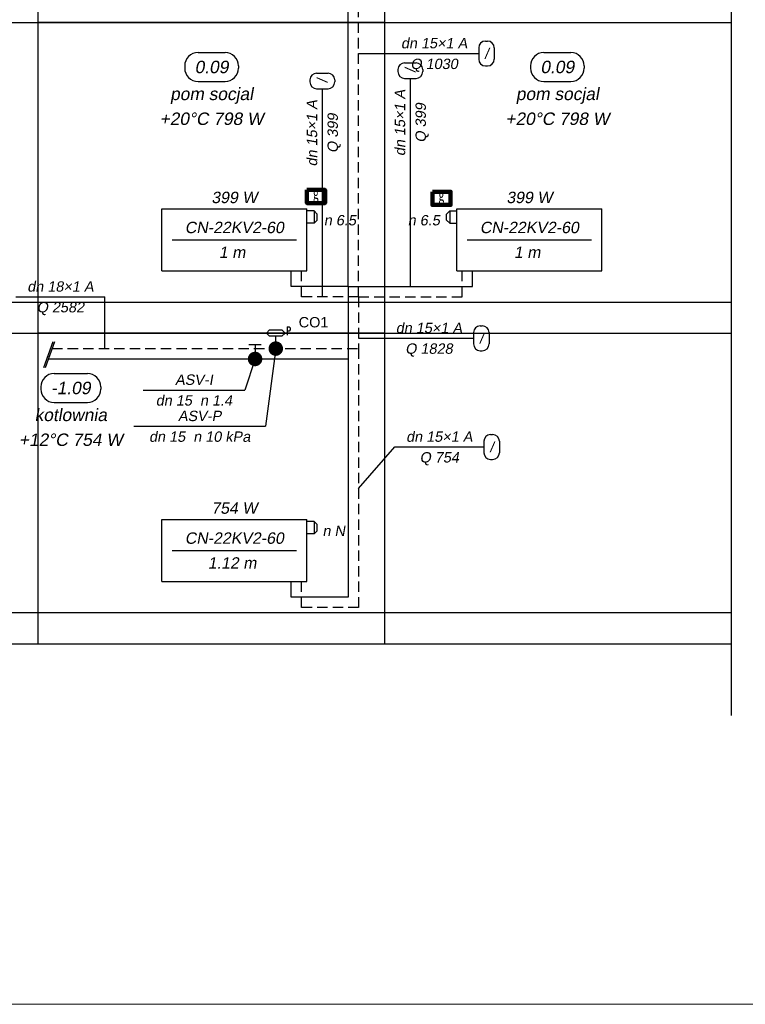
# Model space of a CAD drawing. Header units: millimetres. Extents: x 8949 to 48457, y -1077 to 15217.
# Tile 48 of 63: x 33297 to 33998, y 8600 to 9551. Entities that reach past the tile are written whole.
import ezdxf
from ezdxf.enums import TextEntityAlignment as Align

# ---------------------------------------------------------------- set-up
doc = ezdxf.new("R2010")
doc.units = ezdxf.units.MM
doc.linetypes.add('DASHED', pattern=[0.75, 0.5, -0.25])
for name, color, linetype, lineweight in [('0Z_OPISY', 7, 'Continuous', 9), ('___IS PION CO', 1, 'Continuous', 25), ('__IS TERMOSTAT', 6, 'Continuous', 25), ('PRZEWODY_POWROT', 5, 'DASHED', 30), ('PRZEWODY_ZASILANIE', 1, 'Continuous', 30)]:
    doc.layers.add(name, color=color, linetype=linetype, lineweight=lineweight)
for name, color, linetype in [('ARMATURA', 7, 'Continuous'), ('ETYKIETY_ARMATURY', 2, 'Continuous'), ('ETYKIETY_POMIESZCZEN', 7, 'Continuous'), ('ETYKIETY_PRZEWODOW', 7, 'Continuous'), ('GRZEJNIKI', 7, 'Continuous'), ('POMIESZCZENIA', 8, 'Continuous'), ('STROPY', 7, 'Continuous')]:
    doc.layers.add(name, color=color, linetype=linetype)
doc.styles.add('0', font='arial.ttf', dxfattribs={"height": 10})
doc.styles.add('1_50', font='simplex.shx', dxfattribs={"width": 0.6})
doc.styles.add('ETYKIETY_ARMATURY', font='arial.ttf', dxfattribs={"oblique": 10, "height": 10})
doc.styles.add('ETYKIETY_POMIESZCZEN', font='arial.ttf', dxfattribs={"oblique": 10, "height": 12})
doc.styles.add('ETYKIETY_PRZEWODOW', font='arial.ttf', dxfattribs={"oblique": 10, "height": 10})
doc.styles.add('GRZEJNIKI', font='arial.ttf', dxfattribs={"oblique": 10, "height": 11})

# ---------------------------------------------------------------- blocks, each defined once
blk = doc.blocks.new('ZAWTERMOSTVKL')
at = {"layer": 'ARMATURA', "linetype": 'Continuous'}
for p, q in [((-10, 3), (-7, 6)), ((-10, -3), (-10, 3)), ((-7, 6), (0, 6)), ((-7, 6), (-7, -6)), ((-7, -6), (-10, -3)), ((-7, -6), (0, -6))]:
    blk.add_line(p, q, dxfattribs=at)
blk = doc.blocks.new('ZAWTERMOSTVKR')
at = {"layer": 'ARMATURA', "linetype": 'Continuous'}
for p, q in [((7, 6), (0, 6)), ((10, 3), (7, 6)), ((7, 6), (7, -6)), ((10, -3), (10, 3)), ((7, -6), (0, -6)), ((7, -6), (10, -3))]:
    blk.add_line(p, q, dxfattribs=at)
blk = doc.blocks.new('REGDPG')
at = {"layer": 'ARMATURA', "linetype": 'Continuous'}
for p, q in [((11, 21), (11, 13)), ((11, 21), (13, 21)), ((13, 21), (14, 20)), ((14, 20), (14, 18)), ((-9, 15), (-6, 18)), ((-6, 12), (-9, 15)), ((-9, 15), (9, 15)), ((-6, 18), (6, 18)), ((6, 12), (-6, 12)), ((0, 6), (0, 12)), ((6, 18), (9, 15)), ((9, 15), (6, 12)), ((13, 17), (11, 17)), ((14, 18), (13, 17))]:
    blk.add_line(p, q, dxfattribs=at)
at = {"layer": 'ARMATURA', "linetype": 'Continuous', "const_width": 7}
blk.add_lwpolyline([(-3.5, 0, 1), (3.5, 0, 1)], format="xyb", close=True, dxfattribs=at)
blk = doc.blocks.new('ZAWORODCING')
at = {"layer": 'ARMATURA', "linetype": 'Continuous'}
for p, q in [((-6, 14), (6, 14)), ((0, 14), (0, 7))]:
    blk.add_line(p, q, dxfattribs=at)
at = {"layer": 'ARMATURA', "linetype": 'Continuous', "const_width": 7}
blk.add_lwpolyline([(-3.5, 0, 1), (3.5, 0, 1)], format="xyb", close=True, dxfattribs=at)
blk = doc.blocks.new('A$C6DEA4D90')
at = {"layer": '__IS TERMOSTAT', "color": 2, "lineweight": 90}
blk.add_lwpolyline([(-8.78, 12.83), (8.78, 12.83), (8.78, 0), (-8.78, 0)], close=True, dxfattribs=at)
at = {"layer": '__IS TERMOSTAT', "insert": (-2.74, 15.53), "char_height": 12, "attachment_point": 1, "style": '1_50'}
blk.add_mtext('{\\fCalibri|b0|i0|c238|p34;\\C2;g}', dxfattribs=at)

msp = doc.modelspace()

# ---------------------------------------------------------------- linework, layer by layer
at = {"layer": '0Z_OPISY'}
msp.add_lwpolyline([(26145.77, 10049.02), (34654.92, 10049.02), (34654.92, 8599.81), (26145.77, 8599.81)], close=True, dxfattribs=at)
at = {"layer": '___IS PION CO', "color": 2}
for points in [[(33329.56, 9239.59), (33320.46, 9214.6)], [(33331.11, 9239.59), (33322, 9214.6)]]:
    msp.add_lwpolyline(points, dxfattribs=at)
at = {"layer": 'ETYKIETY_ARMATURY', "ltscale": 20}
for p, q in [((33544.76, 9233.04), (33534.76, 9158.04)), ((33524.76, 9223.04), (33514.76, 9193.04)), ((33416.76, 9193.04), (33514.76, 9193.04)), ((33407.76, 9158.04), (33534.76, 9158.04))]:
    msp.add_line(p, q, dxfattribs=at)
at = {"layer": 'ETYKIETY_POMIESZCZEN', "ltscale": 20}
for p, q in [((33469.76, 9519.04), (33495.76, 9519.04)), ((33803.76, 9519.04), (33829.76, 9519.04)), ((33456.76, 9506.04), (33456.76, 9504.04)), ((33508.76, 9506.04), (33508.76, 9504.04)), ((33790.76, 9506.04), (33790.76, 9504.04)), ((33842.76, 9506.04), (33842.76, 9504.04)), ((33469.76, 9491.04), (33495.76, 9491.04)), ((33803.76, 9491.04), (33829.76, 9491.04)), ((33330.76, 9209.04), (33362.76, 9209.04)), ((33317.76, 9196.04), (33317.76, 9194.04)), ((33375.76, 9196.04), (33375.76, 9194.04)), ((33330.76, 9181.04), (33362.76, 9181.04))]:
    msp.add_line(p, q, dxfattribs=at)
at = {"layer": 'ETYKIETY_POMIESZCZEN'}
for centre, start, end in [((33469.76, 9506.04), 90, 180), ((33495.76, 9506.04), 0, 90), ((33803.76, 9506.04), 90, 180), ((33829.76, 9506.04), 0, 90), ((33469.76, 9504.04), 180, 270), ((33495.76, 9504.04), 270, 0), ((33803.76, 9504.04), 180, 270), ((33829.76, 9504.04), 270, 0), ((33330.76, 9196.04), 90, 180), ((33362.76, 9196.04), 0, 90), ((33330.76, 9194.04), 180, 270), ((33362.76, 9194.04), 270, 0)]:
    msp.add_arc(centre, 13, start, end, dxfattribs=at)
at = {"layer": 'ETYKIETY_PRZEWODOW', "ltscale": 20}
for p, q in [((33747.26, 9530.04), (33749.26, 9530.04)), ((33740.76, 9523.54), (33740.76, 9512.54)), ((33755.76, 9523.54), (33755.76, 9512.54)), ((33624.76, 9518.04), (33654.76, 9518.04)), ((33654.76, 9518.04), (33740.76, 9518.04)), ((33669.26, 9509.04), (33680.26, 9509.04)), ((33662.76, 9502.54), (33662.76, 9500.54)), ((33686.76, 9502.54), (33686.76, 9500.54)), ((33747.26, 9506.04), (33749.26, 9506.04)), ((33577.76, 9492.54), (33577.76, 9490.54)), ((33584.26, 9499.04), (33595.26, 9499.04)), ((33601.76, 9492.54), (33601.76, 9490.54)), ((33669.26, 9494.04), (33680.26, 9494.04)), ((33674.76, 9408.04), (33674.76, 9494.04)), ((33584.26, 9484.04), (33595.26, 9484.04)), ((33589.76, 9398.04), (33589.76, 9484.04)), ((33674.76, 9293.04), (33674.76, 9408.04)), ((33589.76, 9283.04), (33589.76, 9398.04)), ((33293.76, 9283.04), (33379.76, 9283.04)), ((33379.76, 9233.04), (33379.76, 9283.04)), ((33742.26, 9255.04), (33744.26, 9255.04)), ((33624.76, 9243.04), (33649.76, 9243.04)), ((33649.76, 9243.04), (33735.76, 9243.04)), ((33735.76, 9248.54), (33735.76, 9237.54)), ((33750.76, 9248.54), (33750.76, 9237.54)), ((33742.26, 9231.04), (33744.26, 9231.04)), ((33752.26, 9150.04), (33754.26, 9150.04)), ((33745.76, 9143.54), (33745.76, 9132.54)), ((33760.76, 9143.54), (33760.76, 9132.54)), ((33624.76, 9098.04), (33659.76, 9138.04)), ((33659.76, 9138.04), (33745.76, 9138.04)), ((33752.26, 9126.04), (33754.26, 9126.04))]:
    msp.add_line(p, q, dxfattribs=at)
at = {"layer": 'ETYKIETY_PRZEWODOW'}
for centre, start, end in [((33747.26, 9523.54), 90, 180), ((33749.26, 9523.54), 0, 90), ((33669.26, 9502.54), 90, 180), ((33680.26, 9502.54), 0, 90), ((33747.26, 9512.54), 180, 270), ((33749.26, 9512.54), 270, 0), ((33669.26, 9500.54), 180, 270), ((33680.26, 9500.54), 270, 0), ((33584.26, 9492.54), 90, 180), ((33584.26, 9490.54), 180, 270), ((33595.26, 9492.54), 0, 90), ((33595.26, 9490.54), 270, 0), ((33742.26, 9248.54), 90, 180), ((33744.26, 9248.54), 0, 90), ((33742.26, 9237.54), 180, 270), ((33744.26, 9237.54), 270, 0), ((33752.26, 9143.54), 90, 180), ((33754.26, 9143.54), 0, 90), ((33752.26, 9132.54), 180, 270), ((33754.26, 9132.54), 270, 0)]:
    msp.add_arc(centre, 6.5, start, end, dxfattribs=at)
at = {"layer": 'GRZEJNIKI', "ltscale": 20}
for p, q in [((33434.76, 9368.04), (33574.76, 9368.04)), ((33434.76, 9308.04), (33434.76, 9368.04)), ((33434.76, 9368.04), (33574.76, 9368.04)), ((33434.76, 9308.04), (33434.76, 9368.04)), ((33574.76, 9308.04), (33574.76, 9368.04)), ((33574.76, 9308.04), (33574.76, 9368.04)), ((33719.76, 9368.04), (33859.76, 9368.04)), ((33719.76, 9308.04), (33719.76, 9368.04)), ((33719.76, 9368.04), (33859.76, 9368.04)), ((33719.76, 9308.04), (33719.76, 9368.04)), ((33859.76, 9308.04), (33859.76, 9368.04)), ((33859.76, 9308.04), (33859.76, 9368.04)), ((33444.76, 9338.04), (33564.76, 9338.04)), ((33729.76, 9338.04), (33849.76, 9338.04)), ((33434.76, 9308.04), (33574.76, 9308.04)), ((33434.76, 9308.04), (33574.76, 9308.04)), ((33719.76, 9308.04), (33859.76, 9308.04)), ((33719.76, 9308.04), (33859.76, 9308.04)), ((33434.76, 9068.04), (33574.76, 9068.04)), ((33434.76, 9008.04), (33434.76, 9068.04)), ((33434.76, 9068.04), (33574.76, 9068.04)), ((33434.76, 9008.04), (33434.76, 9068.04)), ((33574.76, 9008.04), (33574.76, 9068.04)), ((33574.76, 9008.04), (33574.76, 9068.04)), ((33444.76, 9038.04), (33564.76, 9038.04)), ((33434.76, 9008.04), (33574.76, 9008.04)), ((33434.76, 9008.04), (33574.76, 9008.04))]:
    msp.add_line(p, q, dxfattribs=at)
at = {"layer": 'POMIESZCZENIA', "ltscale": 20}
for p, q in [((33984.76, 9939.07), (33984.76, 8878.62)), ((33314.76, 9848.04), (33314.76, 9548.04)), ((33649.76, 9848.04), (33649.76, 9548.04)), ((33649.76, 9848.04), (33649.76, 9548.04)), ((33649.76, 9548.04), (33314.76, 9548.04)), ((33314.76, 9548.04), (33314.76, 9248.04)), ((33649.76, 9548.04), (33314.76, 9548.04)), ((33649.76, 9548.04), (33649.76, 9248.04)), ((33649.76, 9548.04), (33984.76, 9548.04)), ((33649.76, 9548.04), (33649.76, 9248.04)), ((33649.76, 9548.04), (33984.76, 9548.04)), ((33984.76, 9548.04), (33984.76, 9248.04)), ((33314.76, 9248.04), (33649.76, 9248.04)), ((33314.76, 9248.04), (33314.76, 8948.04)), ((33649.76, 9248.04), (33314.76, 9248.04)), ((33649.76, 9248.04), (33649.76, 8948.04)), ((33649.76, 9248.04), (33984.76, 9248.04)), ((33314.76, 8948.04), (33649.76, 8948.04))]:
    msp.add_line(p, q, dxfattribs=at)
at = {"layer": 'PRZEWODY_POWROT', "ltscale": 20}
for p, q in [((33624.76, 9283.04), (33624.76, 9583.04)), ((33569.76, 9283.04), (33569.76, 9308.04)), ((33724.76, 9283.04), (33724.76, 9308.04)), ((33624.76, 9283.04), (33569.76, 9283.04)), ((33624.76, 9283.04), (33624.76, 9233.04)), ((33624.76, 9283.04), (33724.76, 9283.04)), ((33328.72, 9233.04), (33624.76, 9233.04)), ((33624.76, 9233.04), (33624.76, 8983.04)), ((33569.76, 8983.04), (33569.76, 9008.04)), ((33624.76, 8983.04), (33569.76, 8983.04))]:
    msp.add_line(p, q, dxfattribs=at)
at = {"layer": 'PRZEWODY_ZASILANIE', "ltscale": 20}
for p, q in [((33614.76, 9293.04), (33614.76, 9593.04)), ((33559.76, 9293.04), (33559.76, 9308.04)), ((33734.76, 9293.04), (33734.76, 9308.04)), ((33614.76, 9293.04), (33559.76, 9293.04)), ((33614.76, 9293.04), (33734.76, 9293.04)), ((33614.76, 9293.04), (33614.76, 9223.04)), ((33324.76, 9223.04), (33614.76, 9223.04)), ((33614.76, 9223.04), (33614.76, 8993.04)), ((33559.76, 8993.04), (33559.76, 9008.04)), ((33614.76, 8993.04), (33559.76, 8993.04))]:
    msp.add_line(p, q, dxfattribs=at)
at = {"layer": 'STROPY', "ltscale": 20}
for p, q in [((26339.49, 9548.04), (33984.76, 9548.04)), ((26339.49, 9278.04), (33984.76, 9278.04)), ((26339.49, 9248.04), (33984.76, 9248.04)), ((26339.49, 8978.04), (33984.76, 8978.04)), ((26339.49, 8978.04), (33984.76, 8978.04)), ((26339.49, 8948.04), (33984.76, 8948.04)), ((26339.49, 8948.04), (33984.76, 8948.04))]:
    msp.add_line(p, q, dxfattribs=at)

# ---------------------------------------------------------------- block references
for name, p in [('ZAWTERMOSTVKR', (33574.76, 9360.04)), ('ZAWTERMOSTVKL', (33719.76, 9360.04)), ('REGDPG', (33544.76, 9233.04)), ('ZAWORODCING', (33524.76, 9223.04)), ('ZAWTERMOSTVKR', (33574.76, 9060.04))]:
    msp.add_blockref(name, p)
at = {"layer": '__IS TERMOSTAT'}
for p in [(33583.63, 9373.53), (33704.9, 9371.78)]:
    msp.add_blockref('A$C6DEA4D90', p, dxfattribs=at)

# ---------------------------------------------------------------- texts
at = {"style": '0'}
msp.add_text('CO1', height=10, dxfattribs=at).set_placement((33581.26, 9258.54), align=Align.MIDDLE_CENTER)
at = {"layer": 'ETYKIETY_ARMATURY', "style": 'ETYKIETY_ARMATURY', "oblique": 10}
for s, p in [('n 6.5', (33606.76, 9357.04)), ('n 6.5', (33687.76, 9357.04)), ('ASV-I', (33465.76, 9203.04)), ('dn 15  n 1.4', (33465.76, 9183.04)), ('ASV-P', (33471.26, 9168.04)), ('dn 15  n 10 kPa', (33471.26, 9148.04)), ('n N', (33600.76, 9057.04))]:
    msp.add_text(s, height=10, dxfattribs=at).set_placement(p, align=Align.MIDDLE_CENTER)
at = {"layer": 'ETYKIETY_POMIESZCZEN', "style": 'ETYKIETY_POMIESZCZEN', "oblique": 10}
for s, p in [('0.09', (33482.76, 9505.04)), ('0.09', (33816.76, 9505.04)), ('pom socjal', (33482.76, 9479.04)), ('pom socjal', (33816.76, 9479.04)), ('+20°C 798 W', (33482.76, 9455.04)), ('+20°C 798 W', (33816.76, 9455.04)), ('-1.09', (33346.76, 9195.04)), ('kotlownia', (33346.76, 9169.04)), ('+12°C 754 W', (33346.76, 9145.04))]:
    msp.add_text(s, height=12, dxfattribs=at).set_placement(p, align=Align.MIDDLE_CENTER)
at = {"layer": 'ETYKIETY_PRZEWODOW', "style": 'ETYKIETY_PRZEWODOW', "oblique": 10}
for s, p in [('dn 15×1 A', (33697.76, 9528.04)), ('/', (33748.26, 9518.04)), ('Q 1030', (33697.76, 9508.04)), ('dn 18×1 A', (33336.76, 9293.04)), ('Q 2582', (33336.76, 9273.04)), ('dn 15×1 A', (33692.76, 9253.04)), ('/', (33743.26, 9243.04)), ('Q 1828', (33692.76, 9233.04)), ('dn 15×1 A', (33702.76, 9148.04)), ('/', (33753.26, 9138.04)), ('Q 754', (33702.76, 9128.04))]:
    msp.add_text(s, height=10, dxfattribs=at).set_placement(p, align=Align.MIDDLE_CENTER)
for s, p in [('/', (33674.76, 9501.54)), ('/', (33589.76, 9491.54)), ('dn 15×1 A', (33664.76, 9451.04)), ('dn 15×1 A', (33579.76, 9441.04)), ('Q 399', (33684.76, 9451.04)), ('Q 399', (33599.76, 9441.04))]:
    msp.add_text(s, height=10, rotation=90, dxfattribs=at).set_placement(p, align=Align.MIDDLE_CENTER)
at = {"layer": 'GRZEJNIKI', "style": 'GRZEJNIKI', "oblique": 10}
for s, p in [('399 W', (33504.76, 9379.04)), ('399 W', (33789.76, 9379.04)), ('CN-22KV2-60', (33504.76, 9350.04)), ('CN-22KV2-60', (33789.76, 9350.04)), ('1 m ', (33504.76, 9326.04)), ('1 m ', (33789.76, 9326.04)), ('754 W', (33504.76, 9079.04)), ('CN-22KV2-60', (33504.76, 9050.04)), ('1.12 m ', (33504.76, 9026.04))]:
    msp.add_text(s, height=11, dxfattribs=at).set_placement(p, align=Align.MIDDLE_CENTER)

doc.saveas('drawing.dxf')
